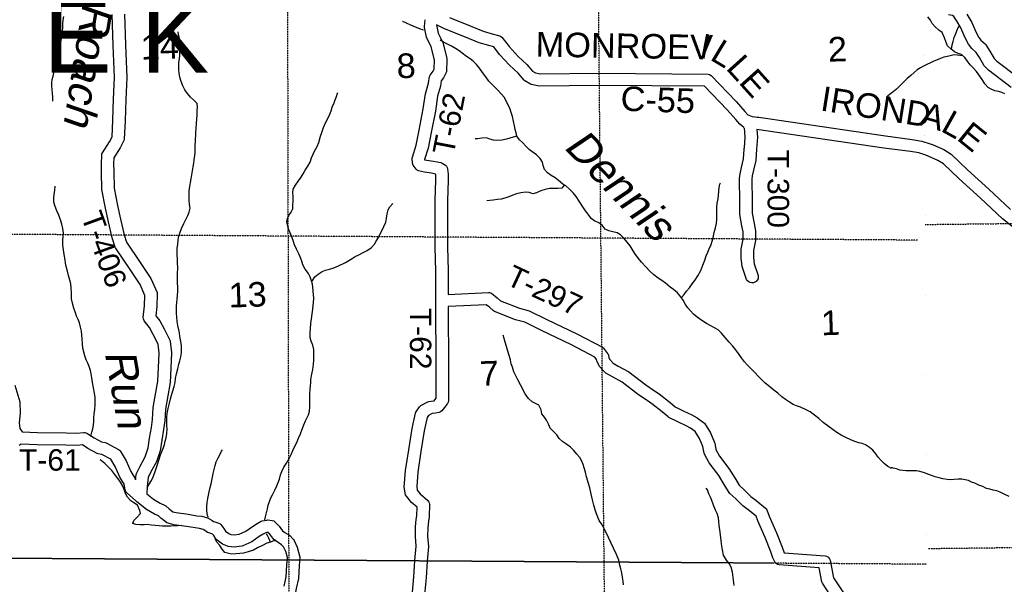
# Model space of a CAD drawing. Header units: feet. Extents: x -155 to 2562643, y -56 to 364810.
# Tile 103 of 121: x 2472041 to 2488079, y 327629 to 336829. Entities that reach past the tile are written whole.
import ezdxf
from ezdxf.enums import TextEntityAlignment as Align

# ---------------------------------------------------------------- set-up
doc = ezdxf.new("R2010")
doc.units = ezdxf.units.FT
doc.header["$MEASUREMENT"] = 0
for name, pattern in [('HIDDEN', [0.375, 0.25, -0.125]), ('HIDDEN2', [0.1875, 0.125, -0.0625]), ('water', [0])]:
    doc.linetypes.add(name, pattern=pattern)
for name, color, linetype in [('COUNTY-RD', 7, 'Continuous'), ('CR-TEXT', 7, 'Continuous'), ('HTEXT', 3, 'Continuous'), ('SECTION', 8, 'HIDDEN2'), ('SECTION-TEXT', 8, 'Continuous'), ('TOWNSHIP', 9, 'HIDDEN'), ('TR-TEXT', 6, 'Continuous'), ('TWP-RD', 6, 'Continuous'), ('WATER-TEXT', 1, 'Continuous'), ('WATERWAY', 14, 'water')]:
    doc.layers.add(name, color=color, linetype=linetype)
doc.styles.add('ARIAL', font='arial.ttf')

msp = doc.modelspace()

# ---------------------------------------------------------------- linework, layer by layer
at = {"layer": 'COUNTY-RD'}
for points in [[(2479041.25, 336864.68), (2479379.76, 336729.59), (2479592.23, 336641.82), (2479734.62, 336601.19), (2479858.96, 336567.76), (2479878.49, 336557.54), (2479895.31, 336543.33), (2480011.13, 336390.91), (2480158.73, 336227.44), (2480301.08, 336100.07), (2480394.57, 335991.77), (2480441.94, 335962.56), (2480518.35, 335948.74), (2481478.59, 335957.58), (2483252.63, 335943.25), (2483278.41, 335936), (2483301.37, 335922.22), (2483710.76, 335495.05), (2483854.22, 335334.58), (2483902.14, 335279.6), (2483916.22, 335271.65), (2483971.99, 335254.23), (2483975.25, 335253.82), (2483976.18, 335253.46), (2484053.81, 335242.08), (2484079.86, 335238.26), (2486145.75, 334935.21), (2486578.32, 334879.08), (2486735.37, 334852.26), (2486868.83, 334808.87), (2486918.35, 334787.7), (2487091.73, 334713.58), (2487211.28, 334635.92), (2487478.64, 334385.08), (2487827.15, 334069.25), (2488179.52, 333737.82)], [(2483838.53, 335071.52), (2483768.25, 335128.82), (2483704.27, 335202.23), (2483563.97, 335359.16), (2483195.44, 335743.7), (2481478.71, 335757.58), (2480501.32, 335748.58), (2480378.53, 335770.78), (2480361.02, 335777.49), (2480269.93, 335833.66), (2480258.26, 335843.6), (2480158.11, 335959.62), (2480017.43, 336085.5), (2479857.01, 336263.17), (2479763.41, 336386.35), (2479681.21, 336408.45), (2479526.4, 336452.62), (2479304.51, 336544.29), (2478959.4, 336682), (2478874.05, 336724.59), (2478873.58, 336724.69), (2478862.1, 336730.55), (2478828.11, 336747.51)], [(2487691.48, 333922.29), (2487343.06, 334238.04), (2487087.41, 334477.9), (2486997.25, 334536.46), (2486839.72, 334603.81), (2486798.46, 334621.45), (2486687.37, 334657.56), (2486548.6, 334681.26), (2486118.36, 334737.09), (2484048.92, 335040.66)], [(2489147.88, 332748.94), (2489142.39, 332752.44), (2489140.25, 332754.78), (2488613.59, 333138.49), (2488048.66, 333586.34), (2487691.48, 333922.29)]]:
    msp.add_lwpolyline(points, dxfattribs=at)
at = {"layer": 'SECTION'}
for p, q in [((2486666.39, 333236.95), (2454680.16, 333440.38)), ((2486813.17, 327955.93), (2454633.89, 328160.57)), ((2484305.07, 327971.87), (2468507.74, 328072.34))]:
    msp.add_line(p, q, dxfattribs=at)
for points in [[(2476388.55, 343832.42), (2476435.97, 321637.23)], [(2481607.94, 323240.06), (2481403.02, 343807.09)], [(2486790.1, 333492.25), (2490907.08, 333538.32)], [(2515256.51, 328559.5), (2486842.03, 328206.85)]]:
    msp.add_lwpolyline(points, dxfattribs=at)
at = {"layer": 'TOWNSHIP', "const_width": 0.03, "flags": 128}
msp.add_lwpolyline([(2484585.23, 184226.4), (2485001.36, 199164.46), (2485001.36, 199164.46), (2485331.98, 211141.68), (2485331.98, 211141.68), (2485503.76, 217364.95), (2485804.01, 231239.25), (2485834.49, 232647.22), (2486520.23, 264334.44), (2486529.41, 264928.12), (2487020.65, 296696.11), (2487020.65, 296696.11), (2486855.47, 317827), (2486855.47, 317827), (2486833, 323212.62), (2486833, 323212.62), (2486767.71, 338856.55)], dxfattribs=at)
at = {"layer": 'TWP-RD'}
for points in [[(2474055.76, 331955.6), (2474054.03, 331974.97), (2474074.36, 332168.25), (2474080.73, 332335.99), (2474000.57, 332514.39), (2473838.54, 332760.07), (2473603.05, 333112.08), (2473597.05, 333124.41), (2473548.86, 333271.89), (2473489.03, 333533.03), (2473438.98, 333759.45), (2473381.1, 334063.67), (2473375.42, 334351.57), (2473371.03, 334480.72), (2473377.14, 334623.75), (2473380.98, 334641.01), (2473387.79, 334657.32), (2473505.44, 334840.2), (2473546.14, 334922.44), (2473559.25, 335189.52), (2473569.46, 335535.84), (2473583.27, 335887.6), (2473565.51, 336409.83), (2473546.42, 336912.57)], [(2473746.34, 336918.31), (2473765.39, 336417.02), (2473783.41, 335887.08), (2473769.34, 335528.96), (2473759.11, 335181.68), (2473744.38, 334881.56), (2473739.19, 334861.61), (2473679.72, 334741.44), (2473575.42, 334579.32), (2473571.17, 334479.85), (2473575.36, 334356.94), (2473580.72, 334084.48), (2473634.9, 333799.74), (2473684.15, 333576.95), (2473741.78, 333325.4), (2473780.76, 333206.13), (2474005.14, 332870.73), (2474176.39, 332611.06), (2474277.5, 332386.06), (2474281.92, 332363.36), (2474273.96, 332153.97), (2474258.23, 332004.37), (2474322.04, 331924), (2474393.13, 331791), (2474485.51, 331607.02), (2474490.46, 331590.78), (2474514.47, 331402.15), (2474502.21, 331152.41), (2474489.66, 330917.76), (2474416.23, 330483.91), (2474402.92, 330293.26), (2474384.9, 330151.29), (2474354.45, 329978.57), (2474327.08, 329804.77), (2474269.33, 329624.17), (2474179.19, 329460.77), (2474135.22, 329370.12), (2474117.28, 329225.14), (2474110.73, 329101.73), (2474220.73, 329015.04), (2474330.56, 328949.42), (2474407.88, 328914.95), (2474421.77, 328905.74), (2474472.95, 328857.88), (2474501.59, 328834.46), (2474534.89, 328809.6), (2474588.7, 328796.37), (2474785.71, 328769.7), (2474928.16, 328746.58), (2475007.68, 328736.43), (2475100, 328711.4), (2475113.15, 328705.72), (2475157.76, 328678.33), (2475161.19, 328676.88), (2475167.35, 328672.44), (2475173.15, 328668.88), (2475175.83, 328666.33), (2475195.76, 328651.97), (2475221.58, 328645.52), (2475282.65, 328627.43), (2475301.77, 328616.84), (2475318.15, 328602.38), (2475365.66, 328537.17), (2475394.78, 328493.59), (2475445.02, 328457.16), (2475481.37, 328441.66), (2475532.05, 328436.73), (2475613.96, 328445.61), (2475721.99, 328493.51), (2475831.28, 328573.24), (2475907.96, 328621.58), (2475974.87, 328656.77), (2475988.56, 328661.6), (2476064.72, 328676.57), (2476079.86, 328677.22), (2476155.43, 328669.02), (2476177.81, 328660.98), (2476197.69, 328647.91), (2476266.93, 328573.93), (2476323.37, 328501.99), (2476360.8, 328475.47), (2476434.28, 328428.5), (2476502.31, 328357.55), (2476511.76, 328343.63), (2476561.77, 328234.14)], [(2478439.19, 327502.26), (2478460.98, 327751.7), (2478478.06, 328018.11), (2478496.94, 328247.97), (2478485.31, 328409.52), (2478489.94, 328566.29), (2478501.31, 328682.3), (2478510.06, 328742.69), (2478512.9, 328883.01), (2478422.77, 328963.75), (2478338.73, 329062.43), (2478327.34, 329086.69), (2478305.88, 329209.78), (2478324.24, 329481.07), (2478379.27, 329822.42), (2478431.97, 330168.33), (2478465.31, 330321.28), (2478488.68, 330417.07), (2478495.39, 330432.59), (2478554.13, 330522.92), (2478572.73, 330540.01), (2478687.49, 330601.48), (2478705.01, 330607.06), (2478781.54, 330616.69), (2478789.29, 330618.07), (2478800.39, 330632.28), (2478823.63, 330662.03), (2478825.71, 331156.33), (2478819.83, 332235.72), (2478819.79, 332235.87), (2478819.78, 332240.4), (2478819.33, 332243.27), (2478819.75, 332250.86), (2478819.69, 332260.91), (2478819.72, 332261.02), (2478818.38, 332737.95), (2478810.2, 333120.35), (2478807.08, 333588.71), (2478809.89, 333882.85), (2478818.24, 334214.52), (2478817.29, 334300.83), (2478816.17, 334312.97), (2478749.11, 334325.85), (2478632.34, 334342.96), (2478538.01, 334366.04), (2478517.06, 334376.8), (2478499.17, 334392.15), (2478451.98, 334457.28), (2478443.82, 334474.93), (2478439.21, 334493.83), (2478435.74, 334570.53), (2478438.1, 334588.21), (2478500.74, 334783.45), (2478545.06, 335028.95), (2478614.89, 335374.24), (2478648.77, 335622.96), (2478697.57, 335793.91), (2478717.64, 335904.89), (2478726.94, 335926.24), (2478774.37, 335989.59), (2478791.75, 336023.1), (2478798.16, 336173.09), (2478745.43, 336386.87), (2478669.25, 336545.08), (2478633.34, 336702.1), (2478632.37, 336718.87), (2478644.59, 336829.21)], [(2488192.77, 335725.45), (2487822.02, 336004.24), (2487750.39, 336077.23), (2487673.89, 336210.78), (2487622.38, 336293.04), (2487547.52, 336358.59), (2487495.66, 336429.88), (2487433.79, 336544.08), (2487368.71, 336694.51), (2487297.31, 336814.62), (2487297.3, 336814.63), (2487259.04, 336879), (2487232.71, 336895.6), (2487168.56, 336910.77)], [(2487469.23, 336916.81), (2487547.18, 336785.68), (2487613.85, 336631.59), (2487665.2, 336536.81), (2487696.1, 336494.33), (2487770.7, 336429), (2487780.19, 336417.85), (2487845.48, 336313.61), (2487911.15, 336198.95), (2487954.23, 336155.06), (2488307.1, 335889.71)], [(2478828.11, 336747.51), (2478859.21, 336611.58), (2478934.63, 336454.93), (2478997.48, 336200.16), (2478998.89, 336185.98), (2478990.15, 335981.51), (2478984.52, 335960.38), (2478944.33, 335882.9), (2478908.17, 335834.6), (2478892.61, 335748.55), (2478845.01, 335581.8), (2478812.19, 335340.88), (2478741.5, 334991.35), (2478695.22, 334734.93), (2478636.75, 334552.71), (2478636.98, 334547.72), (2478670.68, 334539.48), (2478782.5, 334523.09), (2478902.54, 334500.03), (2478920.56, 334492.76), (2478974.49, 334457.63), (2478990.21, 334441.35), (2479001.9, 334421.97), (2479008.96, 334400.46), (2479017.19, 334311.11), (2479018.26, 334213.1), (2479009.87, 333879.38), (2479007.08, 333588.41), (2479010.18, 333123.16), (2479018.38, 332740.37), (2479019.46, 332353.41), (2479675.31, 332386.25), (2479692.58, 332384.11), (2479709.21, 332379.02), (2479724.72, 332371.13), (2479820.18, 332299.44), (2479874.21, 332248.9), (2480179.59, 332128.97), (2480337.14, 332087.02), (2480626.25, 331944.27), (2481117.53, 331710.04), (2481532.03, 331491.58), (2481548.28, 331478), (2481616.3, 331391.07), (2481624.13, 331376.77), (2481629.55, 331361.38), (2481635.96, 331325.23), (2481649.73, 331296.86), (2481708.47, 331230.42), (2481790.74, 331184.41), (2481962.29, 331092.42), (2482237.6, 330880.17), (2482366.14, 330792.97), (2482454.76, 330733.3), (2482634.37, 330593.21), (2482719.19, 330519.19), (2482848.87, 330456.13), (2482988.57, 330391.04), (2483073.5, 330341.3), (2483181.22, 330266.57), (2483195.13, 330252.04), (2483291.49, 330099.49), (2483359.97, 329938.69), (2483363.25, 329927.57), (2483381.26, 329823.23), (2483439.85, 329718.4), (2483593.67, 329514.98), (2483704.46, 329333.92), (2483758.64, 329243.99), (2483844.71, 329165.26), (2483949.02, 329060.2), (2484028.82, 329000.27), (2484189.23, 328870.66), (2484200.71, 328857.48), (2484209.74, 328842.49), (2484249.5, 328739.28), (2484366.48, 328467.62), (2484461.51, 328231.85), (2484495.19, 328139.38), (2485163.07, 328093.15), (2485184.07, 328086.95), (2485203.24, 328076.34), (2485219.65, 328061.84), (2485232.54, 328044.12), (2485241.29, 328024.03), (2485297.75, 327734.34), (2485471.73, 327471.32)], [(2484048.92, 335040.66), (2484057.94, 334912.6), (2484042.99, 334718.34), (2484029.28, 334532.98), (2483994.51, 334375.34), (2483971.4, 334282.55), (2483966.72, 334230.8), (2483969.41, 333861.58), (2483971.89, 333676.1), (2484002.22, 333509.96), (2484025.79, 333391.2), (2484024.31, 333233.31), (2483991.98, 333070.64), (2483992.42, 332953.4), (2484002.73, 332852.26), (2484069.66, 332660.99), (2484071.62, 332634.73), (2484066.73, 332608.87), (2484055.3, 332585.13), (2484038.13, 332565.18), (2484016.37, 332550.35), (2483991.52, 332541.65), (2483965.26, 332539.69), (2483939.4, 332544.58), (2483915.66, 332556.01), (2483895.71, 332573.18), (2483880.88, 332594.94), (2483806.15, 332808.5), (2483792.46, 332942.85), (2483791.9, 333089.94), (2483824.49, 333253.92), (2483825.61, 333372.47), (2483805.74, 333472.53), (2483772.13, 333656.67), (2483769.41, 333859.52), (2483766.66, 334239.1), (2483773.6, 334315.91), (2483799.79, 334421.06), (2483830.88, 334562.04), (2483842.54, 334719.61), (2483842.51, 334719.77), (2483843.51, 334732.74), (2483844.39, 334744.7), (2483844.44, 334744.84), (2483857.4, 334913.25), (2483846.72, 335064.84)], [(2481438.4, 331293.88), (2481410.48, 331329.57), (2481027.83, 331531.24), (2480538.93, 331764.33), (2480266.44, 331898.88), (2480117.1, 331938.64), (2479774.48, 332073.2), (2479758.46, 332083.31), (2479691.44, 332146), (2479640.5, 332184.26), (2479020.28, 332153.2), (2479025.71, 331156.46), (2479023.44, 330615.97), (2479018.55, 330594.48), (2479009.09, 330574.56), (2478958.01, 330509.16), (2478958, 330509.15), (2478915.79, 330455.13), (2478896.51, 330440.05), (2478874.16, 330430.06), (2478811.61, 330418.89), (2478757.48, 330412.09), (2478700.92, 330381.79), (2478676.94, 330344.92), (2478660.19, 330276.27), (2478628.73, 330131.93), (2478576.85, 329791.44), (2478523.16, 329458.35), (2478507.06, 329220.35), (2478517.38, 329161.13), (2478566.28, 329103.7), (2478688.58, 328994.15), (2478701.22, 328976.63), (2478709.83, 328956.82), (2478714.01, 328935.64), (2478709.76, 328726.26), (2478699.91, 328658.21), (2478689.66, 328553.58), (2478685.53, 328413.75), (2478697.52, 328246.95), (2478677.54, 328003.53), (2478660.42, 327736.59), (2478636.59, 327463.68)], [(2471963.89, 330871.99), (2472044.6, 330599.49), (2472050.85, 330415.7), (2472034.51, 330262.01), (2472043.43, 330168.76), (2472082.88, 330112.89), (2472330.69, 330104.04), (2472795.02, 330097.27), (2472973.41, 330091.51), (2473085.01, 330102.94), (2473101.7, 330101.86), (2473117.96, 330098.03), (2473133.38, 330091.54), (2473252.49, 330016.04), (2473375.91, 329949.01), (2473433.71, 329939.16), (2473448.96, 329933.94), (2473651.11, 329825.92), (2473664.96, 329815.03), (2473676.68, 329801.9), (2473775.03, 329642.59), (2473849.25, 329466.57), (2473925.61, 329339.66), (2473928.87, 329331.1), (2473939.78, 329419.3), (2473944.44, 329435.08), (2474001.53, 329552.77), (2474084.77, 329703.68), (2474131.9, 329851.05), (2474157.17, 330011.49), (2474187.1, 330181.27), (2474203.8, 330312.83), (2474217.39, 330507.61), (2474290.56, 330939.87), (2474302.47, 331162.65), (2474313.85, 331394.36), (2474295.29, 331540.15), (2474215.55, 331698.97), (2474154.18, 331813.78), (2474070.14, 331919.62), (2474061.2, 331936.91), (2474055.76, 331955.6)], [(2485297.81, 327371.74), (2485114.56, 327648.76), (2485107.12, 327666.95), (2485061.76, 327899.69), (2484409.46, 327944.84), (2484388.41, 327951.07), (2484369.21, 327961.72), (2484352.77, 327976.29), (2484339.89, 327994.07), (2484310.47, 328062.12), (2484274.75, 328160.22), (2484181.86, 328390.68), (2484064.26, 328663.76), (2484035.88, 328737.43), (2483905.87, 328842.48), (2483817.31, 328909), (2483706.18, 329020.93), (2483607.65, 329111.06), (2483598.52, 329122.21), (2483533.5, 329230.12), (2483428.21, 329402.2), (2483271.99, 329608.79), (2483194.2, 329747.99), (2483188.53, 329764), (2483169.13, 329876.37), (2483113.79, 330006.31), (2483042.25, 330119.56), (2482965.8, 330172.6), (2482895.59, 330213.72), (2482762.89, 330275.55), (2482613.78, 330348.06), (2482602.72, 330355.39), (2482507.03, 330438.89), (2482337.26, 330571.3), (2482262.87, 330621.39), (2482262.7, 330621.46), (2482253.93, 330627.41), (2482244.96, 330633.45), (2482244.85, 330633.57), (2482120.3, 330718.07), (2481853.24, 330923.96), (2481694.66, 331008.99), (2481588.62, 331068.3), (2481575.48, 331078.89), (2481486.32, 331179.75), (2481478.76, 331191.09), (2481446.95, 331256.62), (2481442.68, 331269.78), (2481438.4, 331293.88)], [(2476346.59, 327598.08), (2476383.68, 327751.41), (2476390.65, 327942.01), (2476400.63, 328067.05), (2476373.29, 328165.4), (2476340.38, 328237.45), (2476306.45, 328272.84), (2476249.06, 328309.53), (2476189.96, 328351.4), (2476179.48, 328361.38), (2476114.95, 328443.63), (2476085.15, 328475.47), (2476080.94, 328475.93), (2476048.6, 328469.58), (2476008, 328448.22), (2475943.67, 328407.66), (2475822.6, 328319.35), (2475673.69, 328253.31), (2475658.73, 328249.29), (2475533.15, 328235.67), (2475439.02, 328244.83), (2475424.15, 328248.63), (2475345.85, 328282.02), (2475255.68, 328347.41), (2475243.37, 328360.21), (2475201.62, 328422.68), (2475182.89, 328448.39), (2475168.93, 328452.52), (2475119.42, 328464.89), (2475102.16, 328472.9), (2475056.38, 328505.89), (2475026.86, 328524.01), (2474968.66, 328539.79), (2474899.47, 328548.62), (2474756.27, 328571.86), (2474551.3, 328599.61), (2474457.69, 328622.63), (2474439.55, 328631.2), (2474378.41, 328676.84), (2474341.21, 328707.26), (2474303.51, 328742.5), (2474238.23, 328771.6), (2474107.06, 328849.98), (2473951.32, 328972.71), (2473948.48, 328974.4), (2473943.98, 328978.45), (2473937.41, 328983.52), (2473935.01, 328986.54), (2473781.44, 329124.98), (2473771.25, 329137.73), (2473763.26, 329151.97), (2473757.68, 329167.32), (2473740.36, 329259.62), (2473670.51, 329375.71), (2473596.74, 329550.66), (2473525.3, 329666.39), (2473376.14, 329746.09), (2473317.85, 329756.02), (2473302.28, 329761.41), (2473151.12, 329843.5), (2473062.61, 329899.6), (2472980.41, 329891.19), (2472790.34, 329897.31), (2472325.65, 329904.1), (2472063.03, 329913.48), (2472033.38, 329889.97)], [(2476561.77, 328234.14), (2476600.42, 328095.07), (2476602.1, 328077.57), (2476590.35, 327930.39), (2476582.82, 327723.98), (2476542.73, 327558.26), (2476527.61, 327466.52), (2476509.03, 327396.65), (2476500.49, 327359.98), (2476503.05, 327319.12), (2476536.7, 327226.93), (2476603.04, 327076.03), (2476716.94, 326944.79), (2476787.26, 326869.09), (2476868.27, 326765.2), (2476992.78, 326652.35), (2477173.92, 326515.2), (2477192.91, 326519.24)]]:
    msp.add_lwpolyline(points, dxfattribs=at)
at = {"layer": 'WATERWAY'}
for points in [[(2472581.61, 335502.63), (2472582.45, 335566.11), (2472577.48, 335628.24), (2472568.49, 335690.29), (2472561.6, 335746.37), (2472562.78, 335800.56), (2472571.98, 335854.89), (2472583.22, 335907.24), (2472596.41, 335963.64), (2472609.57, 336022.04), (2472632.12, 336122.74), (2472649.26, 336183.21), (2472664.24, 336253.69), (2472681.13, 336330.21), (2472700, 336408.77), (2472716.84, 336489.31), (2472716.84, 336489.31), (2472729.75, 336563.76), (2472738.64, 336638.15), (2472741.67, 336702.41), (2472744.79, 336760.65), (2472749.92, 336818.92), (2472759, 336881.27)], [(2478616.24, 336658.9), (2478615.55, 336659.13), (2478557, 336680.25), (2478486.28, 336709.2), (2478409.47, 336742.07), (2478340.72, 336773.06), (2478282.11, 336798.2), (2478278.09, 336798.13)], [(2488088.13, 335621.98), (2488037.52, 335642.79), (2487987.01, 335659.59), (2487922.57, 335672.02), (2487865.85, 335696.69), (2487815.09, 335723.51), (2487761.43, 335786.4), (2487730.09, 335837.8), (2487678.23, 335908.76), (2487628.28, 335983.78), (2487572.66, 336044.6), (2487523.3, 336095.55), (2487471.59, 336160.49), (2487436.25, 336211.79), (2487382.89, 336262.64), (2487324.36, 336279.24), (2487265.64, 336303.85), (2487210.37, 336350.64), (2487154.96, 336403.44), (2487131.53, 336459.06), (2487103.65, 336532.63), (2487067.47, 336618.03), (2487010.35, 336658.75), (2486950.92, 336711.45), (2486903.52, 336764.45), (2486876.09, 336819.97), (2486832.64, 336875.08)], [(2487216.97, 336345.05), (2487228.7, 336419.35), (2487243.38, 336473.91), (2487263.81, 336538.66), (2487290.3, 336601.55), (2487318.5, 336676.53), (2487336.08, 336723.95)], [(2474115.31, 329194.97), (2474118.05, 329200.05), (2474149.27, 329258.75), (2474186.49, 329319.55), (2474213.66, 329380.19), (2474240.72, 329448.85), (2474265.83, 329513.47), (2474286.86, 329582.03), (2474336.68, 329737.34), (2474361.79, 329801.96), (2474385.05, 329856.52), (2474400.3, 329908.93), (2474411.58, 329959.28), (2474424.73, 330017.68), (2474435.7, 330088.09), (2474440.55, 330164.42), (2474437.71, 330218.55), (2474436.63, 330288.76), (2474439.72, 330349.01), (2474444.78, 330411.3), (2474459.61, 330491.8), (2474480.3, 330582.43), (2474497.29, 330652.94), (2474512.45, 330711.37), (2474556.49, 330850.54), (2474573.57, 330915.02), (2474580.59, 330981.35), (2474597.45, 331059.88), (2474616.29, 331140.45), (2474635.22, 331215), (2474650.42, 331271.43), (2474667.47, 331337.93), (2474678.59, 331398.3), (2474677.72, 331454.47), (2474674.91, 331506.6), (2474670.13, 331556.69), (2474661.2, 331614.73), (2474650.3, 331670.74), (2474641.44, 331724.77), (2474632.64, 331774.8), (2474617.47, 331846.79), (2474604.41, 331912.79), (2474599.28, 331984.95), (2474594.41, 332041.05), (2474593.51, 332099.23), (2474596.54, 332163.49), (2474612.01, 332332.29), (2474616.93, 332404.61), (2474617.95, 332468.83), (2474612.79, 332542.99), (2474609.73, 332611.17), (2474610.51, 332691.44), (2474615.17, 332779.81), (2474613.72, 332874.09), (2474610.94, 332924.21), (2474605.82, 332996.37), (2474605.01, 333048.52), (2474608.19, 333102.75), (2474615.21, 333169.08), (2474620.3, 333229.36), (2474629.51, 333283.69), (2474646.53, 333352.19), (2474675.53, 333424.9), (2474716.45, 333505.82), (2474751.35, 333586.65), (2474778.65, 333639.26), (2474801.91, 333693.82), (2474814.94, 333760.25), (2474805.98, 333820.3), (2474802.87, 333892.49), (2474801.63, 333972.73), (2474802.62, 334038.96), (2474811.52, 334113.35), (2474822.57, 334177.74), (2474835.7, 334238.15), (2474846.76, 334302.54), (2474857.78, 334368.93), (2474868.87, 334431.32), (2474877.98, 334491.66), (2474883.17, 334545.92), (2474892.16, 334614.29), (2474897.38, 334666.55), (2474900.35, 334734.82), (2474897.54, 334786.95), (2474904.67, 334845.25), (2474910.54, 334985.81), (2474915.39, 335062.14), (2474920.27, 335136.46), (2474925.18, 335208.78), (2474930.13, 335279.09), (2474933.15, 335343.35), (2474934.27, 335401.55), (2474931.33, 335461.7), (2474874.17, 335522.98), (2474821.27, 335568.28), (2474774.23, 335623.7), (2474731.09, 335687.21), (2474698.01, 335748.88), (2474698.01, 335748.88), (2474672.81, 335820.71), (2474651.63, 335892.6), (2474636.56, 335958.57), (2474631.71, 336012.67), (2474633.93, 336129.09), (2474641.01, 336191.41), (2474648.11, 336251.72), (2474651.32, 336303.94), (2474650.52, 336356.1), (2474643.51, 336420.2), (2474640.7, 336472.32), (2474641.94, 336522.51), (2474628.94, 336584.5), (2474624.18, 336632.58)], [(2486242.23, 329514.8), (2486182.44, 329546.02), (2486119.41, 329597.17), (2486070.43, 329648.55), (2486025.43, 329702), (2485986.49, 329753.54), (2485935.38, 329812.91), (2485882.48, 329858.2), (2485817.59, 329899.29), (2485765.06, 329920.51), (2485710.61, 329935.68), (2485646.06, 329954.7), (2485577.38, 329981.68), (2485498.5, 330018.52), (2485421.57, 330059.42), (2485352.64, 330102.44), (2485289.7, 330147.57), (2485208.48, 330206.46), (2485129.26, 330265.37), (2485056, 330328.39), (2484988.83, 330387.5), (2484917.8, 330436.52), (2484842.85, 330479.45), (2484759.99, 330514.22), (2484693.4, 330535.22), (2484636.82, 330558.38), (2484578.02, 330595.55), (2484515.08, 330640.68), (2484456.16, 330685.88), (2484389.05, 330740.97), (2484321.97, 330794.07), (2484263.01, 330841.27), (2484177.56, 330914.12), (2484124.56, 330965.43), (2484069.5, 331020.73), (2484016.41, 331078.06), (2483955.2, 331141.28), (2483896.09, 331198.51), (2483845.04, 331253.87), (2483795.84, 331319.28), (2483746.58, 331388.72), (2483701.4, 331454.2), (2483658.41, 331507.68), (2483599.15, 331574.95), (2483533.74, 331650.14), (2483474.38, 331723.42), (2483415.36, 331774.63), (2483360.61, 331809.86), (2483297.88, 331840.95), (2483227.03, 331877.93), (2483151.96, 331928.88), (2483074.87, 331979.81), (2483013.85, 332030.99), (2482964.87, 332082.37), (2482921.88, 332135.85), (2482886.92, 332189.46), (2482847.73, 332257.05), (2482810.76, 332310.63), (2482755.54, 332375.95), (2482690.41, 332433.08), (2482635.59, 332472.33), (2482562.37, 332533.34), (2482501.43, 332578.51), (2482442.57, 332619.69), (2482371.51, 332670.71), (2482302.3, 332731.79), (2482236.95, 332802.97), (2482171.57, 332876.16), (2482118.39, 332939.51), (2482060.95, 333018.84), (2482015.67, 333090.34), (2481982.75, 333141.98), (2481888.53, 333262.85), (2481825.37, 333322.03), (2481772.65, 333355.28), (2481702.11, 333372.2), (2481635.56, 333391.19), (2481574.94, 333416.29), (2481527.78, 333479.74), (2481462.86, 333522.83), (2481410.33, 333544.05), (2481351.37, 333591.25), (2481298.1, 333660.62), (2481259.15, 333712.16), (2481211.9, 333781.63), (2481156.31, 333871.02), (2481102.89, 333950.42), (2481053.81, 334007.81), (2480994.64, 334069.06), (2480937.63, 334120.31), (2480884.97, 334149.55), (2480817.77, 334210.67), (2480762.92, 334251.92), (2480696.09, 334288.96), (2480639.2, 334332.18), (2480588.15, 334387.54), (2480569.07, 334453.45), (2480554.18, 334507.38), (2480519.16, 334565.01), (2480457.98, 334626.22), (2480346.25, 334710.69), (2480346.25, 334710.69), (2480291.21, 334763.98), (2480229.97, 334829.2), (2480179.11, 334872.52), (2480140.07, 334930.08), (2480125.12, 334988.03), (2480112.28, 335039.99), (2480099.31, 335099.98), (2480082.11, 335173.94), (2480066.82, 335253.96), (2480045.76, 335317.83), (2480022.63, 335385.68), (2479993.54, 335449.42), (2479966.54, 335507.17), (2479929.52, 335564.76), (2479890.57, 335616.3), (2479827.32, 335681.49), (2479753.91, 335754.55), (2479682.48, 335829.64), (2479631.21, 335899.04), (2479577.91, 335970.41), (2479528.68, 336037.84), (2479479.58, 336097.24), (2479426.55, 336150.56), (2479375.75, 336189.87), (2479316.89, 336231.05), (2479249.84, 336282.13), (2479199.07, 336319.44), (2479138.19, 336360.59), (2479075.41, 336395.69), (2479006.6, 336430.69), (2478941.87, 336461.75), (2478889.22, 336497.84)], [(2487405.46, 336241.13), (2487262.83, 336255.61), (2487175.11, 336237.35), (2487091.45, 336217.18), (2487010.04, 336187.03), (2486918.87, 336146.6), (2486774.38, 336074.72), (2486712.94, 336047.08), (2486659.77, 336009.61), (2486608.75, 335966.17), (2486555.78, 335920.68), (2486498.95, 335869.07), (2486438.26, 335811.34), (2486381.53, 335755.72), (2486320.85, 335697.99), (2486267.82, 335654.5), (2486204.99, 335602.74), (2486175.45, 335581.92)], [(2476035.88, 328680.85), (2476046.88, 328729.66), (2476059.97, 328792.08), (2476075.02, 328858.54), (2476088.17, 328916.94), (2476107.35, 328975.44), (2476132.49, 329038.05), (2476157.82, 329088.63), (2476194.85, 329161.46), (2476229.87, 329234.27), (2476253.13, 329288.82), (2476270.39, 329341.27), (2476289.39, 329411.81), (2476312.64, 329466.37), (2476343.68, 329537.1), (2476384.82, 329603.98), (2476427.84, 329678.92), (2476460.98, 329743.67), (2476490.11, 329808.35), (2476523.18, 329877.11), (2476556.32, 329941.86), (2476583.41, 330008.52), (2476612.44, 330079.22), (2476643.39, 330155.97), (2476670.41, 330226.64), (2476697.53, 330291.29), (2476744.16, 330392.37), (2476759.33, 330450.81), (2476766.34, 330517.14), (2476768.32, 330649.6), (2476769.15, 330725.87), (2476773.82, 330814.23), (2476777.06, 330864.45), (2476782.28, 330916.7), (2476785.52, 330966.92), (2476800.23, 331055.44), (2476815.14, 331129.93), (2476827.87, 331216.42), (2476830.87, 331282.68), (2476832.1, 331332.87), (2476833.15, 331395.09), (2476830.19, 331457.24), (2476815.12, 331523.22), (2476785.97, 331590.97), (2476771.05, 331646.91), (2476769.85, 331725.15), (2476776.77, 331797.5), (2476785.6, 331875.9), (2476792.43, 331954.26), (2476803.2, 332036.71), (2476814.08, 332113.13), (2476821.24, 332169.43), (2476824.49, 332219.65), (2476829.43, 332289.96), (2476828.5, 332350.14), (2476821.52, 332412.23), (2476816.65, 332468.34), (2476811.83, 332520.43), (2476794.94, 332574.34), (2476771.87, 332638.17), (2476742.87, 332695.89), (2476689.66, 332761.25), (2476652.35, 332836.89), (2476635.4, 332894.81), (2476608.22, 332964.6), (2476587.34, 333016.43), (2476552.1, 333088.1), (2476518.88, 333159.8), (2476493.71, 333229.62), (2476466.5, 333301.42), (2476447.63, 333353.28), (2476426.75, 333405.11), (2476409.8, 333463.03), (2476394.67, 333533.01), (2476401.86, 333587.31), (2476427.19, 333637.88), (2476464.47, 333694.67), (2476487.78, 333745.21), (2476490.84, 333807.47), (2476495.88, 333871.76), (2476494.7, 333947.99), (2476489.7, 334012.12), (2476496.9, 334066.41), (2476533.99, 334135.24), (2476581.12, 334204.23), (2476624.36, 334265.12), (2476655.64, 334319.81), (2476692.89, 334378.6), (2476732.08, 334441.44), (2476771.24, 334506.29), (2476796.23, 334578.93), (2476819.46, 334635.49), (2476844.78, 334686.06), (2476887.8, 334761), (2476910.87, 334827.59), (2476910.87, 334827.59), (2476941.39, 334932.43), (2476964.55, 334993), (2476989.41, 335073.67), (2477020.36, 335150.42), (2477059.43, 335221.28), (2477092.54, 335288.04), (2477111.78, 335342.53), (2477132.91, 335405.07), (2477164.01, 335471.79), (2477181.3, 335522.24), (2477200.51, 335578.73), (2477215.77, 335631.15), (2477221.64, 335641.28)], [(2480140.07, 334930.08), (2480080.06, 334915.06), (2480024.1, 334898.1), (2479972.16, 334881.21), (2479896.09, 334865.93), (2479827.93, 334858.81), (2479759.52, 334867.73), (2479699.05, 334882.8), (2479642.5, 334903.96), (2479568.29, 334898.74), (2479498.18, 334887.57), (2479458.93, 334885.75)], [(2473198.34, 330037.1), (2473199.52, 330041.98), (2473216.57, 330108.47), (2473229.82, 330160.86), (2473240.93, 330221.23), (2473246.03, 330281.51), (2473249.15, 330339.75), (2473254.16, 330406.05), (2473263.11, 330476.43), (2473267.99, 330550.75), (2473270.99, 330617.02), (2473268.12, 330673.15), (2473261.02, 330743.27), (2473226.24, 330915.27), (2473214.97, 330995.35), (2473205.99, 331057.4), (2473193.08, 331113.38), (2473172.02, 331177.25), (2473149.07, 331233.06), (2473124.12, 331288.84), (2473099.07, 331350.64), (2473071.06, 331474.59), (2473063.93, 331546.71), (2473056.7, 331624.85), (2473053.62, 331695.03), (2473046.67, 331755.12), (2473033.67, 331817.11), (2473014.52, 331887.03), (2472991.54, 331944.85), (2472968.63, 331998.66), (2472949.73, 332052.53), (2472924.47, 332128.37), (2472901.15, 332208.25), (2472885.99, 332280.24), (2472883.12, 332336.38), (2472882.28, 332390.55), (2472879.26, 332456.71), (2472874.19, 332524.86), (2472859.18, 332586.82), (2472837.97, 332660.72), (2472812.43, 332754.61), (2472799.55, 332808.58), (2472788.68, 332862.58), (2472779.85, 332914.61), (2472764.44, 333002.65), (2472753.2, 333080.72), (2472746, 333156.86), (2472742.85, 333231.05), (2472747.83, 333299.35), (2472753.05, 333351.61), (2472745.85, 333427.74), (2472728.71, 333497.7), (2472703.51, 333569.52), (2472676.28, 333643.33), (2472647.03, 333717.1), (2472615.84, 333786.82), (2472598.73, 333854.77), (2472595.73, 333918.93), (2472600.77, 333983.22), (2472611.8, 334049.62), (2472618.5, 334115.19)], [(2480910.57, 334135.33), (2480873.92, 334085.16), (2480805.76, 334078.04), (2480743.46, 334081.04), (2480669.25, 334075.83), (2480597.2, 334060.61), (2480529.25, 334039.45), (2480459.43, 334010.22), (2480399.45, 333993.2), (2480338.92, 334012.28), (2480282.62, 334017.39), (2480204.48, 334006.09), (2480134.44, 333990.91), (2480074.49, 333971.88), (2480008.68, 333942.72), (2479940.73, 333921.56), (2479882.76, 333904.56), (2479824.58, 333901.61), (2479752.47, 333890.41), (2479698.36, 333883.52), (2479652.25, 333878.76)], [(2482818.35, 332299.63), (2482864.31, 332353.63), (2482903.69, 332404.43), (2482951, 332461.38), (2482996.25, 332522.31), (2483035.53, 332579.14), (2483086.56, 332656.21), (2483133.41, 332743.25), (2483170.22, 332830.13), (2483199.13, 332908.86), (2483222.11, 332981.47), (2483247.31, 333040.07), (2483272.61, 333092.65), (2483303.58, 333167.39), (2483318.84, 333219.81), (2483333.94, 333282.26), (2483352.81, 333360.82), (2483371.75, 333435.37), (2483388.7, 333507.88), (2483397.69, 333576.25), (2483396.7, 333640.45), (2483393.74, 333702.6), (2483394.7, 333770.84), (2483401.65, 333841.18), (2483416.69, 333907.65), (2483423.73, 333971.97), (2483433.86, 334096.54), (2483445.07, 334150.9), (2483454.8, 334171.12)], [(2476798.93, 332561.62), (2476848.18, 332637.4), (2476901.73, 332680.41), (2476965.32, 332723.58), (2477023.2, 332746.59), (2477087.22, 332761.67), (2477155.13, 332784.84), (2477230.92, 332818.18), (2477346.55, 332872.22), (2477402.24, 332907.24), (2477455.94, 332940.21), (2477507.71, 332969.14), (2477563.51, 332996.13), (2477637.2, 333035.45), (2477700.98, 333066.58), (2477770.5, 333115.87), (2477817.87, 333168.81), (2477849.22, 333219.48), (2477884.4, 333282.25), (2477913.61, 333340.92), (2477942.8, 333401.59), (2477974.06, 333458.28), (2478005.09, 333529.01), (2478016.15, 333593.4), (2478025.08, 333665.78), (2478040.18, 333728.23), (2478067.51, 333778.84), (2478116.9, 333831.81), (2478120.88, 333833.88)], [(2481874.89, 327622.15), (2481868, 327678.22), (2481860.93, 327746.33), (2481849.84, 327814.38), (2481834.8, 327878.34), (2481817.76, 327942.28), (2481798.49, 328020.22), (2481762.88, 328115.96), (2481713.13, 328217.49), (2481669.55, 328309.09), (2481634.16, 328390.78), (2481598.92, 328462.45), (2481561.68, 328534.08), (2481526.53, 328599.73), (2481481.29, 328669.23), (2481456.37, 328723), (2481435.43, 328778.84), (2481416.37, 328842.75), (2481395.13, 328918.65), (2481369.68, 329006.53), (2481350.23, 329096.51), (2481326.54, 329200.47), (2481275.58, 329380.23), (2481254.37, 329454.13), (2481235.22, 329524.05), (2481216.26, 329581.94), (2481193.22, 329643.77), (2481164.31, 329695.47), (2481115.27, 329750.86), (2481064.16, 329810.23), (2481011.13, 329863.55), (2480950.2, 329908.71), (2480887.35, 329947.82), (2480830.25, 330005.09), (2480787.2, 330062.58), (2480736.15, 330117.94), (2480683.06, 330175.27), (2480658.14, 330229.04), (2480622.87, 330302.72), (2480587.94, 330354.32), (2480542.98, 330405.76), (2480535.97, 330469.86), (2480496.65, 330545.47), (2480441.99, 330574.69), (2480387.39, 330599.89), (2480326.3, 330655.08), (2480272.87, 330734.48), (2480196.38, 330877.71), (2480152.95, 330959.27), (2480119.82, 331024.95), (2480090.66, 331092.71), (2480067.47, 331164.57), (2480048.51, 331222.45), (2480033.5, 331284.41), (2480012.29, 331358.31), (2479991.1, 331430.2), (2479969.91, 331502.1), (2479950.71, 331576.03), (2479931.71, 331635.92), (2479914.88, 331685.81)], [(2475116.6, 328714.72), (2475100.82, 328750.45), (2475087.63, 328824.48), (2475088.65, 328888.71), (2475095.54, 328963.06), (2475106.63, 329025.44), (2475117.81, 329081.81), (2475127.01, 329136.14), (2475142.03, 329204.6), (2475157.16, 329265.05), (2475168.37, 329319.41), (2475179.55, 329375.77), (2475192.71, 329434.17), (2475222.85, 329563.08), (2475239.99, 329623.56), (2475271.13, 329688.27), (2475300.47, 329738.91), (2475329.71, 329795.57), (2475343.4, 329819.87)], [(2474680.09, 328586.95), (2474617.46, 328584.1), (2474567.3, 328581.28), (2474503.13, 328576.23), (2474432.87, 328575.09), (2474368.6, 328576.05), (2474312.33, 328579.15), (2474247.93, 328588.14), (2474179.56, 328595.06), (2474123.23, 328602.18), (2474069.06, 328599.29), (2473996.79, 328598.12), (2473934.47, 328603.13), (2473884, 328620.37), (2473897.28, 328670.75), (2473954.7, 328723.85), (2474006.03, 328780.87), (2473997.19, 328832.9), (2473959.7, 328920.58), (2473900.93, 328955.74), (2473850.25, 328987.03), (2473799.08, 329050.41), (2473764.03, 329110.04), (2473740.93, 329175.88), (2473720.05, 329227.71), (2473682.93, 329291.32), (2473643.92, 329346.88), (2473590.59, 329420.26), (2473541.39, 329485.67), (2473425.21, 329598.17), (2473374.34, 329641.49), (2473353.92, 329658.42)], [(2488155.01, 329059.85), (2488077.87, 329100.07), (2488013.04, 329128.55), (2487956.42, 329149.2), (2487895.99, 329161.74), (2487841.52, 329176.42), (2487791.06, 329191.21), (2487726.17, 329221.7), (2487665.45, 329246.27), (2487598.56, 329276.7), (2487544, 329295.4), (2487493.33, 329318.22), (2487442.92, 329331), (2487386.6, 329339.62), (2487326.42, 329342.12), (2487264.44, 329336.55), (2487204.41, 329333.03), (2487148.24, 329335.63), (2487075.74, 329349.87), (2487015.32, 329362.4), (2486952.79, 329378.9), (2486894.11, 329401.51), (2486762.65, 329450.39), (2486700.12, 329466.88), (2486649.8, 329475.66), (2486583.62, 329478.01), (2486529.5, 329478.65), (2486479.38, 329479.4), (2486427.17, 329484.11), (2486376.9, 329490.87), (2486320.33, 329509.53), (2486267.91, 329522.26), (2486237.62, 329531.53)], [(2483676.24, 327607.19), (2483668.86, 327695.36), (2483652.77, 327827.53), (2483631.49, 327905.45), (2483596.38, 327969.09), (2483553.39, 328022.57), (2483505.95, 328104.07), (2483488.54, 328192.08), (2483472.97, 328290.15), (2483468.15, 328342.24), (2483454.69, 328434.32), (2483443.42, 328514.41), (2483432.3, 328584.46), (2483427.27, 328650.59), (2483422.33, 328710.71), (2483399.14, 328782.57), (2483374.21, 328836.34), (2483340.86, 328916.07), (2483315.6, 328991.91), (2483294.66, 329047.75), (2483265.72, 329101.46), (2483244.63, 329167.33), (2483224.09, 329197.1)], [(2476213, 328330.26), (2476191.35, 328344.73), (2476123.53, 328315.54), (2476067.56, 328298.58), (2475993.81, 328263.27), (2475916.14, 328221.88), (2475848.41, 328186.67), (2475762.56, 328155.19), (2475688.56, 328135.93), (2475626.42, 328128.9), (2475562.21, 328125.85), (2475498.04, 328120.8), (2475447.73, 328128.01), (2475383.18, 328147.03), (2475338.18, 328200.48), (2475303.1, 328262.12), (2475250.11, 328313.43), (2475225.53, 328370.25)], [(2476126.74, 328316.92), (2476100.46, 328379.38), (2476071.52, 328433.09), (2476063.22, 328449.05)]]:
    msp.add_lwpolyline(points, dxfattribs=at)

# ---------------------------------------------------------------- texts
at = {"layer": 'CR-TEXT', "style": 'ARIAL'}
for s, rotation, p in [('MONROEV', 359, (2480439.93, 336109.18)), ('I', 349, (2483071.24, 336097.29)), ('L', 329, (2483205.3, 336084.32)), ('LE', 312, (2483441.39, 335952.77)), ('C-55', 358, (2481819.08, 335227.02)), ('IROND', 351, (2485049.33, 335234.38)), ('A', 344, (2486646.9, 334999.06)), ('L', 331, (2486966.97, 334918.36)), ('E', 321, (2487210.77, 334790.86))]:
    msp.add_text(s, height=400, rotation=rotation, dxfattribs=at).set_placement(p, align=Align.BOTTOM_LEFT)
at = {"layer": 'HTEXT', "style": 'ARIAL'}
msp.add_text('C R E E K', height=1200, dxfattribs=at).set_placement((2471306.69, 336566.33), align=Align.MIDDLE_CENTER)
at = {"layer": 'SECTION-TEXT', "style": 'ARIAL'}
for s, p in [('14', (2474334.03, 336068.12)), ('2', (2485371.36, 336029.11)), ('8', (2478346.48, 335759.4)), ('13', (2475763.34, 332028.32)), ('1', (2485257.13, 331570.62)), ('7', (2479700.33, 330747.29))]:
    msp.add_text(s, height=400, rotation=2, dxfattribs=at).set_placement(p, align=Align.BOTTOM_CENTER)
at = {"layer": 'TR-TEXT', "style": 'ARIAL'}
for s, rotation, p in [('T-62', 79, (2479210.43, 334587.6)), ('T-300', 270, (2484117.66, 334711.41)), ('T-406', 290, (2472935.58, 333593.33)), ('T-297', 335, (2479893.77, 332431.9)), ('T-62', 270, (2478291.02, 332133.73))]:
    msp.add_text(s, height=350, rotation=rotation, dxfattribs=at).set_placement(p, align=Align.BOTTOM_LEFT)
msp.add_text('T-61', height=350, dxfattribs=at).set_placement((2472028.83, 329375.35), align=Align.BOTTOM_LEFT)
at = {"layer": 'WATER-TEXT', "style": 'ARIAL', "oblique": 10}
for s, rotation, p in [('Roach', 261, (2472765.01, 336149.11)), ('Dennis', 314, (2481536.88, 333859.75)), ('Run', 280, (2473388.3, 330746.63))]:
    msp.add_text(s, height=500, rotation=rotation, dxfattribs=at).set_placement(p, align=Align.BOTTOM_CENTER)

doc.saveas('drawing.dxf')
